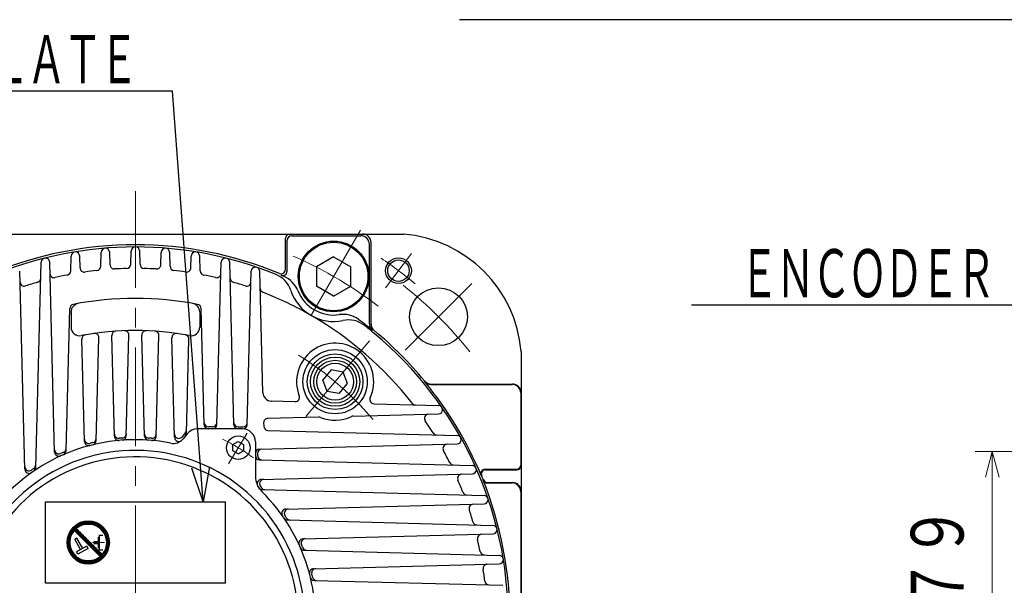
# Model space of a CAD drawing. Header units: millimetres. Extents: x 0 to 1733, y 0 to 1188.
# Tile 91 of 154: x 203 to 433, y 828 to 960. Entities that reach past the tile are written whole.
import ezdxf

# ---------------------------------------------------------------- set-up
doc = ezdxf.new("R2010")
doc.units = ezdxf.units.MM
doc.header["$LTSCALE"] = 0.727559
doc.linetypes.add('CENTER', pattern=[50.8, 31.75, -6.35, 6.35, -6.35])
doc.layers.add('NoLayerName_001', color=7, linetype='Continuous')
doc.layers.add('NoLayerName_002', color=7, linetype='Continuous')
doc.styles.get("Standard").update_dxf_attribs({"font": 'txt', "bigfont": 'extfont2'})
doc.dimstyles.get("Standard").update_dxf_attribs({"dimtxt": 2.5, "dimasz": 2.5, "dimexe": 1, "dimexo": 1, "dimtad": 1, "dimdec": 3, "dimzin": 0, "dimdsep": 46, "dimtxsty": 'Standard', "dimcen": 2.5, "dimadec": 3, "dimazin": 0, "dimtfac": 0.75, "dimtdec": 3, "dimtmove": 0, "dimatfit": 3, "dimfxl": 1, "dimarcsym": 0})

# ---------------------------------------------------------------- blocks, each defined once
blk = doc.blocks.new('_OPEN30')
at = {"color": 0, "linetype": 'ByBlock', "lineweight": -2}
for p, q in [((-1, 0.267949), (0, 0)), ((0, 0), (-1, -0.267949)), ((0, 0), (-1, 0))]:
    blk.add_line(p, q, dxfattribs=at)
blk = doc.blocks.new('*D128')
at = {"layer": 'Defpoints', "color": 0}
for p in [(473.55, 859.28), (429.94, 817.71), (429.94, 817.71)]:
    blk.add_point(p, dxfattribs=at)
at = {"layer": 'NoLayerName_001', "color": 0, "linetype": 'Continuous', "lineweight": 13}
for p, q in [((469.55, 859.28), (425.94, 859.28)), ((429.94, 853.28), (429.94, 817.71))]:
    blk.add_line(p, q, dxfattribs=at)
at = {"layer": 'NoLayerName_001', "color": 0, "lineweight": 13, "xscale": 6, "yscale": 6, "zscale": 6, "rotation": 90}
blk.add_blockref('_OPEN30', (429.94, 859.28), dxfattribs=at)
at = {"layer": 'NoLayerName_001', "color": 0, "lineweight": 13, "insert": (417.58, 829.48), "char_height": 14, "attachment_point": 5, "rotation": 90}
blk.add_mtext('\\W0.8000;%%c７９', dxfattribs=at)
blk = doc.blocks.new('_NONE')
blk = doc.blocks.new('*X123')
at = {"color": 7, "linetype": 'Continuous', "lineweight": 25}
for p, q in [((0.96, 6.07), (0, 6.07)), ((0.89, 6.14), (0.06, 6.14)), ((1.03, 6), (0.06, 6)), ((0.82, 6.21), (0.12, 6.21)), ((1.1, 5.93), (0.12, 5.93)), ((0.75, 6.28), (0.19, 6.28)), ((1.17, 5.86), (0.19, 5.86)), ((0.69, 6.34), (0.26, 6.34)), ((1.24, 5.79), (0.26, 5.79)), ((0.62, 6.41), (0.33, 6.41)), ((1.31, 5.72), (0.33, 5.72)), ((1.38, 5.66), (0.4, 5.66)), ((0.55, 6.48), (0.41, 6.48)), ((1.44, 5.59), (0.47, 5.59)), ((1.51, 5.52), (0.54, 5.52)), ((1.58, 5.45), (0.61, 5.45)), ((1.65, 5.38), (0.68, 5.38)), ((1.72, 5.31), (0.75, 5.31)), ((1.79, 5.24), (0.81, 5.24)), ((1.86, 5.17), (0.88, 5.17)), ((1.93, 5.1), (0.95, 5.1)), ((2, 5.03), (1.02, 5.03)), ((2.07, 4.97), (1.09, 4.97)), ((2.13, 4.9), (1.16, 4.9)), ((2.2, 4.83), (1.23, 4.83)), ((2.27, 4.76), (1.3, 4.76)), ((2.34, 4.69), (1.37, 4.69)), ((2.41, 4.62), (1.43, 4.62)), ((2.48, 4.55), (1.5, 4.55)), ((2.55, 4.48), (1.57, 4.48)), ((2.62, 4.41), (1.64, 4.41)), ((2.69, 4.34), (1.71, 4.34)), ((2.75, 4.28), (1.78, 4.28)), ((2.82, 4.21), (1.85, 4.21)), ((2.89, 4.14), (1.92, 4.14)), ((2.96, 4.07), (1.99, 4.07)), ((3.03, 4), (2.06, 4)), ((3.1, 3.93), (2.12, 3.93)), ((3.17, 3.86), (2.19, 3.86)), ((3.24, 3.79), (2.26, 3.79)), ((3.31, 3.72), (2.33, 3.72)), ((3.38, 3.66), (2.4, 3.66)), ((3.44, 3.59), (2.47, 3.59)), ((3.51, 3.52), (2.54, 3.52)), ((3.58, 3.45), (2.61, 3.45)), ((3.65, 3.38), (2.68, 3.38)), ((3.72, 3.31), (2.75, 3.31)), ((3.79, 3.24), (2.81, 3.24)), ((3.86, 3.17), (2.88, 3.17)), ((3.93, 3.1), (2.95, 3.1)), ((4, 3.03), (3.02, 3.03)), ((4.07, 2.97), (3.09, 2.97)), ((4.13, 2.9), (3.16, 2.9)), ((4.2, 2.83), (3.23, 2.83)), ((4.27, 2.76), (3.3, 2.76)), ((4.34, 2.69), (3.37, 2.69)), ((4.41, 2.62), (3.43, 2.62)), ((4.48, 2.55), (3.5, 2.55)), ((4.55, 2.48), (3.57, 2.48)), ((4.62, 2.41), (3.64, 2.41)), ((4.69, 2.34), (3.71, 2.34)), ((4.75, 2.28), (3.78, 2.28)), ((4.82, 2.21), (3.85, 2.21)), ((4.89, 2.14), (3.92, 2.14)), ((4.96, 2.07), (3.99, 2.07)), ((5.03, 2), (4.06, 2)), ((5.1, 1.93), (4.12, 1.93)), ((5.17, 1.86), (4.19, 1.86)), ((5.24, 1.79), (4.26, 1.79)), ((5.31, 1.72), (4.33, 1.72)), ((5.38, 1.66), (4.4, 1.66)), ((5.44, 1.59), (4.47, 1.59)), ((5.51, 1.52), (4.54, 1.52)), ((5.58, 1.45), (4.61, 1.45)), ((5.65, 1.38), (4.68, 1.38)), ((5.72, 1.31), (4.75, 1.31)), ((5.79, 1.24), (4.81, 1.24)), ((5.86, 1.17), (4.88, 1.17)), ((5.93, 1.1), (4.95, 1.1)), ((6, 1.03), (5.02, 1.03)), ((6.07, 0.97), (5.09, 0.97)), ((6.13, 0.9), (5.16, 0.9)), ((6.2, 0.83), (5.23, 0.83)), ((6.27, 0.76), (5.3, 0.76)), ((6.34, 0.69), (5.37, 0.69)), ((6.41, 0.62), (5.43, 0.62)), ((6.48, 0.55), (5.5, 0.55)), ((6.55, 0.48), (5.57, 0.48)), ((6.49, 0.41), (5.64, 0.41)), ((6.43, 0.34), (5.71, 0.34)), ((6.36, 0.28), (5.78, 0.28)), ((6.29, 0.21), (5.85, 0.21)), ((6.22, 0.14), (5.92, 0.14)), ((6.15, 0.07), (5.99, 0.07)), ((6.07, 0), (6.06, 0))]:
    blk.add_line(p, q, dxfattribs=at)
blk = doc.blocks.new('*X124')
at = {"color": 7, "linetype": 'Continuous', "lineweight": 25}
for p, q in [((0, 7.03), (1.08, 7.03)), ((0.04, 6.97), (0.98, 6.97)), ((0.07, 7.1), (1.18, 7.1)), ((0.11, 6.9), (0.89, 6.9)), ((0.14, 7.17), (1.29, 7.17)), ((0.22, 7.24), (1.41, 7.24)), ((0.3, 7.31), (1.54, 7.31)), ((0.39, 7.38), (1.68, 7.38)), ((0.47, 7.45), (1.83, 7.45)), ((0.57, 7.52), (2, 7.52)), ((0.66, 7.59), (2.2, 7.59)), ((0.76, 7.66), (2.44, 7.66)), ((0.87, 7.72), (2.75, 7.72)), ((0.99, 7.79), (6.05, 7.79)), ((1.11, 7.86), (5.93, 7.86)), ((1.24, 7.93), (5.8, 7.93)), ((1.38, 8), (5.66, 8)), ((1.53, 8.07), (5.51, 8.07)), ((1.69, 8.14), (5.34, 8.14)), ((1.88, 8.21), (5.16, 8.21)), ((2.1, 8.28), (4.94, 8.28)), ((2.35, 8.34), (4.69, 8.34)), ((2.69, 8.41), (4.35, 8.41)), ((4.29, 7.72), (6.17, 7.72)), ((4.6, 7.66), (6.27, 7.66)), ((4.84, 7.59), (6.38, 7.59)), ((5.04, 7.52), (6.47, 7.52)), ((5.21, 7.45), (6.56, 7.45)), ((5.36, 7.38), (6.65, 7.38)), ((5.5, 7.31), (6.74, 7.31)), ((5.63, 7.24), (6.82, 7.24)), ((5.75, 7.17), (6.89, 7.17)), ((5.86, 7.1), (6.97, 7.1)), ((5.96, 7.03), (7.04, 7.03)), ((6.06, 6.97), (7.11, 6.97)), ((6.15, 6.9), (7.17, 6.9)), ((0.17, 6.83), (0.8, 6.83)), ((0.24, 6.76), (0.72, 6.76)), ((0.31, 6.69), (0.64, 6.69)), ((0.38, 6.62), (0.56, 6.62)), ((0.45, 6.55), (0.49, 6.55)), ((6.24, 6.83), (7.24, 6.83)), ((6.32, 6.76), (7.3, 6.76)), ((6.4, 6.69), (7.36, 6.69)), ((6.47, 6.62), (7.41, 6.62)), ((6.55, 6.55), (7.47, 6.55)), ((6.61, 6.48), (7.52, 6.48)), ((6.68, 6.41), (7.57, 6.41)), ((6.74, 6.34), (7.62, 6.34)), ((6.8, 6.28), (7.67, 6.28)), ((6.86, 6.21), (7.71, 6.21)), ((6.91, 6.14), (7.76, 6.14)), ((6.97, 6.07), (7.8, 6.07)), ((7.02, 6), (7.84, 6)), ((7.07, 5.93), (7.88, 5.93)), ((7.11, 5.86), (7.92, 5.86)), ((7.16, 5.79), (7.95, 5.79)), ((7.2, 5.72), (7.99, 5.72)), ((7.24, 5.66), (8.02, 5.66)), ((7.28, 5.59), (8.06, 5.59)), ((7.32, 5.52), (8.09, 5.52)), ((7.36, 5.45), (8.12, 5.45)), ((7.39, 5.38), (8.15, 5.38)), ((7.42, 5.31), (8.17, 5.31)), ((7.45, 5.24), (8.2, 5.24)), ((7.48, 5.17), (8.23, 5.17)), ((7.51, 5.1), (8.25, 5.1)), ((7.54, 5.03), (8.27, 5.03)), ((7.57, 4.97), (8.29, 4.97)), ((7.59, 4.9), (8.32, 4.9)), ((7.61, 4.83), (8.34, 4.83)), ((7.64, 4.76), (8.35, 4.76)), ((7.66, 4.69), (8.37, 4.69)), ((7.68, 4.62), (8.39, 4.62)), ((7.68, 2.34), (8.39, 2.34)), ((7.69, 4.55), (8.4, 4.55)), ((7.69, 2.41), (8.4, 2.41)), ((7.71, 4.48), (8.42, 4.48)), ((7.71, 2.48), (8.42, 2.48)), ((7.73, 4.41), (8.43, 4.41)), ((7.73, 2.55), (8.43, 2.55)), ((7.74, 4.34), (8.44, 4.34)), ((7.74, 2.62), (8.44, 2.62)), ((7.76, 4.28), (8.46, 4.28)), ((7.76, 2.69), (8.46, 2.69)), ((7.77, 4.21), (8.47, 4.21)), ((7.77, 2.76), (8.47, 2.76)), ((7.78, 4.14), (8.48, 4.14)), ((7.78, 2.83), (8.48, 2.83)), ((7.79, 4.07), (8.48, 4.07)), ((7.79, 2.9), (8.48, 2.9)), ((7.8, 4), (8.49, 4)), ((7.8, 2.97), (8.49, 2.97)), ((7.81, 3.93), (8.5, 3.93)), ((7.81, 3.86), (8.5, 3.86)), ((7.81, 3.1), (8.5, 3.1)), ((7.81, 3.03), (8.5, 3.03)), ((7.82, 3.79), (8.51, 3.79)), ((7.82, 3.72), (8.51, 3.72)), ((7.82, 3.24), (8.51, 3.24)), ((7.82, 3.17), (8.51, 3.17)), ((7.83, 3.66), (8.52, 3.66)), ((7.83, 3.59), (8.52, 3.59)), ((7.83, 3.52), (8.52, 3.52)), ((7.83, 3.45), (8.52, 3.45)), ((7.83, 3.38), (8.52, 3.38)), ((7.83, 3.31), (8.52, 3.31)), ((6.59, 0.41), (7.47, 0.41)), ((6.61, 0.48), (7.52, 0.48)), ((6.66, 0.34), (7.41, 0.34)), ((6.68, 0.55), (7.57, 0.55)), ((6.73, 0.28), (7.36, 0.28)), ((6.74, 0.62), (7.62, 0.62)), ((6.8, 0.69), (7.67, 0.69)), ((6.8, 0.21), (7.3, 0.21)), ((6.86, 0.76), (7.71, 0.76)), ((6.86, 0.14), (7.24, 0.14)), ((6.91, 0.83), (7.76, 0.83)), ((6.93, 0.07), (7.17, 0.07)), ((6.97, 0.9), (7.8, 0.9)), ((7.02, 0.97), (7.84, 0.97)), ((7.07, 1.03), (7.88, 1.03)), ((7.11, 1.1), (7.92, 1.1)), ((7.16, 1.17), (7.95, 1.17)), ((7.2, 1.24), (7.99, 1.24)), ((7.24, 1.31), (8.02, 1.31)), ((7.28, 1.38), (8.06, 1.38)), ((7.32, 1.45), (8.09, 1.45)), ((7.36, 1.52), (8.12, 1.52)), ((7.39, 1.59), (8.15, 1.59)), ((7.42, 1.66), (8.17, 1.66)), ((7.45, 1.72), (8.2, 1.72)), ((7.48, 1.79), (8.23, 1.79)), ((7.51, 1.86), (8.25, 1.86)), ((7.54, 1.93), (8.27, 1.93)), ((7.57, 2), (8.29, 2)), ((7.59, 2.07), (8.32, 2.07)), ((7.61, 2.14), (8.34, 2.14)), ((7.64, 2.21), (8.35, 2.21)), ((7.66, 2.28), (8.37, 2.28)), ((7, 0), (7.11, 0))]:
    blk.add_line(p, q, dxfattribs=at)
blk = doc.blocks.new('*X125')
at = {"color": 7, "linetype": 'Continuous', "lineweight": 25}
for p, q in [((1.16, 6.9), (0.4, 6.9)), ((1.2, 6.97), (0.43, 6.97)), ((1.24, 7.03), (0.46, 7.03)), ((1.28, 7.1), (0.5, 7.1)), ((1.32, 7.17), (0.53, 7.17)), ((1.36, 7.24), (0.57, 7.24)), ((1.41, 7.31), (0.6, 7.31)), ((1.45, 7.38), (0.64, 7.38)), ((1.5, 7.45), (0.68, 7.45)), ((1.55, 7.52), (0.72, 7.52)), ((1.6, 7.59), (0.76, 7.59)), ((1.66, 7.66), (0.81, 7.66)), ((1.72, 7.72), (0.85, 7.72)), ((1.78, 7.79), (0.9, 7.79)), ((1.84, 7.86), (0.95, 7.86)), ((1.9, 7.93), (1, 7.93)), ((1.93, 8), (1.05, 8)), ((1.86, 8.07), (1.11, 8.07)), ((1.79, 8.14), (1.16, 8.14)), ((1.72, 8.21), (1.22, 8.21)), ((1.66, 8.28), (1.28, 8.28)), ((1.59, 8.34), (1.35, 8.34)), ((1.52, 8.41), (1.41, 8.41)), ((0.69, 5.1), (0, 5.1)), ((0.69, 5.03), (0, 5.03)), ((0.69, 4.97), (0, 4.97)), ((0.69, 4.9), (0, 4.9)), ((0.69, 4.83), (0, 4.83)), ((0.69, 4.76), (0, 4.76)), ((0.71, 5.31), (0.01, 5.31)), ((0.7, 5.24), (0.01, 5.24)), ((0.7, 5.17), (0.01, 5.17)), ((0.7, 4.69), (0.01, 4.69)), ((0.7, 4.62), (0.01, 4.62)), ((0.71, 5.38), (0.02, 5.38)), ((0.73, 5.52), (0.03, 5.52)), ((0.72, 5.45), (0.03, 5.45)), ((0.74, 5.59), (0.04, 5.59)), ((0.75, 5.66), (0.05, 5.66)), ((0.76, 5.72), (0.06, 5.72)), ((0.78, 5.79), (0.07, 5.79)), ((0.79, 5.86), (0.09, 5.86)), ((0.81, 5.93), (0.1, 5.93)), ((0.82, 6), (0.12, 6)), ((0.84, 6.07), (0.13, 6.07)), ((0.86, 6.14), (0.15, 6.14)), ((0.88, 6.21), (0.17, 6.21)), ((0.9, 6.28), (0.18, 6.28)), ((0.93, 6.34), (0.2, 6.34)), ((0.95, 6.41), (0.22, 6.41)), ((0.98, 6.48), (0.25, 6.48)), ((1.01, 6.55), (0.27, 6.55)), ((1.03, 6.62), (0.29, 6.62)), ((1.06, 6.69), (0.32, 6.69)), ((1.1, 6.76), (0.35, 6.76)), ((1.13, 6.83), (0.37, 6.83)), ((0.71, 4.55), (0.01, 4.55)), ((0.71, 4.48), (0.02, 4.48)), ((0.72, 4.41), (0.03, 4.41)), ((0.73, 4.34), (0.03, 4.34)), ((0.74, 4.28), (0.04, 4.28)), ((0.75, 4.21), (0.05, 4.21)), ((0.76, 4.14), (0.06, 4.14)), ((0.78, 4.07), (0.07, 4.07)), ((0.79, 4), (0.09, 4)), ((0.81, 3.93), (0.1, 3.93)), ((0.82, 3.86), (0.12, 3.86)), ((0.84, 3.79), (0.13, 3.79)), ((0.86, 3.72), (0.15, 3.72)), ((0.88, 3.66), (0.17, 3.66)), ((0.9, 3.59), (0.18, 3.59)), ((0.93, 3.52), (0.2, 3.52)), ((0.95, 3.45), (0.22, 3.45)), ((0.98, 3.38), (0.25, 3.38)), ((1.01, 3.31), (0.27, 3.31)), ((1.03, 3.24), (0.29, 3.24)), ((1.06, 3.17), (0.32, 3.17)), ((1.1, 3.1), (0.35, 3.1)), ((1.13, 3.03), (0.37, 3.03)), ((1.16, 2.97), (0.4, 2.97)), ((1.2, 2.9), (0.43, 2.9)), ((1.24, 2.83), (0.46, 2.83)), ((1.28, 2.76), (0.5, 2.76)), ((1.32, 2.69), (0.53, 2.69)), ((1.36, 2.62), (0.57, 2.62)), ((1.41, 2.55), (0.6, 2.55)), ((1.45, 2.48), (0.64, 2.48)), ((1.5, 2.41), (0.68, 2.41)), ((1.55, 2.34), (0.72, 2.34)), ((1.6, 2.28), (0.76, 2.28)), ((1.66, 2.21), (0.81, 2.21)), ((1.72, 2.14), (0.85, 2.14)), ((1.78, 2.07), (0.9, 2.07)), ((1.84, 2), (0.95, 2)), ((1.9, 1.93), (1, 1.93)), ((1.97, 1.86), (1.05, 1.86)), ((2.04, 1.79), (1.11, 1.79)), ((2.12, 1.72), (1.16, 1.72)), ((2.2, 1.66), (1.22, 1.66)), ((2.28, 1.59), (1.28, 1.59)), ((2.37, 1.52), (1.35, 1.52)), ((2.46, 1.45), (1.41, 1.45)), ((2.56, 1.38), (1.48, 1.38)), ((2.66, 1.31), (1.55, 1.31)), ((2.77, 1.24), (1.63, 1.24)), ((2.89, 1.17), (1.7, 1.17)), ((3.02, 1.1), (1.78, 1.1)), ((3.16, 1.03), (1.87, 1.03)), ((3.31, 0.97), (1.95, 0.97)), ((3.48, 0.9), (2.05, 0.9)), ((3.68, 0.83), (2.14, 0.83)), ((3.92, 0.76), (2.24, 0.76)), ((4.23, 0.69), (2.35, 0.69)), ((7.53, 0.62), (2.47, 0.62)), ((7.41, 0.55), (2.59, 0.55)), ((7.28, 0.48), (2.72, 0.48)), ((7.14, 0.41), (2.86, 0.41)), ((6.99, 0.34), (3.01, 0.34)), ((6.82, 0.28), (3.18, 0.28)), ((6.64, 0.21), (3.36, 0.21)), ((6.42, 0.14), (3.58, 0.14)), ((6.17, 0.07), (3.83, 0.07)), ((7.65, 0.69), (5.77, 0.69)), ((7.76, 0.76), (6.08, 0.76)), ((7.86, 0.83), (6.32, 0.83)), ((7.95, 0.9), (6.52, 0.9)), ((8.05, 0.97), (6.69, 0.97)), ((8.13, 1.03), (6.84, 1.03)), ((8.22, 1.1), (6.98, 1.1)), ((8.3, 1.17), (7.11, 1.17)), ((8.37, 1.24), (7.23, 1.24)), ((8.45, 1.31), (7.34, 1.31)), ((8.52, 1.38), (7.44, 1.38)), ((8.48, 1.45), (7.54, 1.45)), ((8.41, 1.52), (7.63, 1.52)), ((8.34, 1.59), (7.72, 1.59)), ((8.28, 1.66), (7.8, 1.66)), ((8.21, 1.72), (7.88, 1.72)), ((8.14, 1.79), (7.95, 1.79)), ((8.07, 1.86), (8.03, 1.86)), ((5.83, 0), (4.17, 0))]:
    blk.add_line(p, q, dxfattribs=at)
blk = doc.blocks.new('JZB_0011')
at = {"layer": 'NoLayerName_001', "color": 7, "linetype": 'Continuous', "lineweight": 25}
for p, q in [((7.79, 1.72), (1.72, 7.79)), ((8.28, 2.21), (2.21, 8.28)), ((2.36, 6.03), (1.88, 5.77)), ((3.22, 3.36), (1.88, 5.77)), ((3.7, 3.62), (2.36, 6.03)), ((6.35, 4.79), (6.35, 5.21)), ((6.35, 5.21), (7.39, 5.21)), ((6.35, 4.79), (7.39, 4.79)), ((7.39, 6.24), (7.59, 6.24)), ((7.39, 3.76), (7.39, 6.24)), ((7.59, 3.28), (7.59, 6.72)), ((7.59, 6.72), (8.38, 6.72)), ((4.67, 4.16), (2.26, 2.82)), ((2.56, 2.28), (2.26, 2.82)), ((4.97, 3.62), (2.56, 2.28)), ((4.97, 3.62), (4.67, 4.16)), ((7.39, 3.76), (7.59, 3.76)), ((7.59, 3.28), (8.38, 3.28))]:
    blk.add_line(p, q, dxfattribs=at)
at = {"layer": 'NoLayerName_001', "color": 2, "linetype": 'CENTER', "lineweight": 13}
blk.add_line((6.01, 5), (8.78, 5), dxfattribs=at)
at = {"layer": 'NoLayerName_001', "color": 7, "linetype": 'Continuous', "lineweight": 25}
for radius, start, end in [(5, 315, 135), (4.31, 319.5886, 130.4114), (5, 135, 315), (4.31, 139.5886, 319.5886)]:
    blk.add_arc((5, 5), radius, start, end, dxfattribs=at)
for name, p in [('*X124', (1.48, 1.52)), ('*X125', (0, 0.07)), ('*X123', (1.73, 1.72))]:
    blk.add_blockref(name, p)

msp = doc.modelspace()

# ---------------------------------------------------------------- linework, layer by layer
at = {"layer": 'NoLayerName_001', "color": 4, "linetype": 'CENTER', "lineweight": 13}
for p, q in [((230, 823.49993931), (230, 919.9999975)), ((282.49999984, 910.93266487), (270.00000016, 889.28203032)), ((288.37605725, 897.46764222), (294.39420748, 905.45399733)), ((292.93176841, 882.9326707), (308.48850722, 898.48863027)), ((284.63694661, 885.11377579), (268.56725677, 865.96266519)), ((251.75410876, 856.37778973), (256.03960892, 863.51005972))]:
    msp.add_line(p, q, dxfattribs=at)
at = {"layer": 'NoLayerName_001', "color": 7, "linetype": 'Continuous', "lineweight": 25}
for p, q in [((167.4, 909.99999775), (292.601, 909.99999775)), ((265, 901.70832046), (265, 908.99999775)), ((265.40146649, 901.32299021), (265.40146649, 908.59899775)), ((266.40146649, 909.59899775), (282.59853351, 909.59899775)), ((284.59853351, 889.07311846), (284.59853351, 907.59899775)), ((285, 889.00180932), (285, 907.99999775)), ((221.91482761, 902.47512909), (222.00034268, 905.74081755)), ((224.07594237, 902.82760938), (223.99965732, 905.74081755)), ((228.91973144, 902.94775592), (229.00034268, 906.0261747)), ((231.08026856, 902.94775592), (230.99965732, 906.0261747)), ((235.92405763, 902.82760938), (236.00034268, 905.74081755)), ((238.08517239, 902.47512909), (237.99965732, 905.74081755)), ((206.74492286, 855.48026889), (208.00034268, 903.42281732)), ((211.16033259, 859.09841716), (209.99965732, 903.42281732)), ((214.90922209, 901.39923387), (215.00034268, 904.87898844)), ((217.07210761, 902.11222356), (216.99965732, 904.87898844)), ((242.92789239, 902.11222356), (243.00034268, 904.87898844)), ((245.09077791, 901.39923387), (244.99965732, 904.87898844)), ((249.93129273, 900.78590641), (250.00034268, 903.42281732)), ((252.99338677, 865.4738208), (251.99965732, 903.42281732)), ((276.25, 904.6823476), (272.25, 902.3948476)), ((276.25, 904.6823476), (280.25, 902.3948476)), ((204.21027908, 855.10860053), (202.99965732, 901.3403801)), ((249.00661323, 865.4738208), (249.93129273, 900.78590641)), ((256.06114377, 865.4738208), (257.00034268, 901.3403801)), ((259.74260956, 872.96817892), (258.99965732, 901.3403801)), ((272.25, 902.3948476), (272.25, 897.8198476)), ((280.25, 897.8198476), (280.25, 902.3948476)), ((276.25, 895.5323476), (272.25, 897.8198476)), ((276.25, 895.5323476), (280.25, 897.8198476)), ((213.80912187, 859.38810109), (214.67951923, 892.62723542)), ((215.00000001, 891.83313775), (215.00000001, 888.27334542)), ((245.00000001, 891.83313775), (245.00000001, 888.27334542)), ((246.03151795, 865.4738208), (245.32048077, 892.62723543)), ((218.13353213, 861.57805651), (217.50781515, 885.47322395)), ((220.84862425, 861.75846544), (221.47787557, 885.7886039)), ((225.1241348, 862.79875527), (224.50815905, 886.32192016)), ((227.86999075, 862.8597764), (228.48710289, 886.42633823)), ((232.13000925, 862.8597764), (231.51289711, 886.42633823)), ((234.8758652, 862.79875527), (235.49184095, 886.32192016)), ((239.13007561, 862.57188491), (238.52212443, 885.7886039)), ((241.91650738, 863.48898837), (242.49218485, 885.47322396)), ((320, 882.59999775), (320, 757.39899775)), ((275.65543004, 878.29933009), (273.71855114, 875.99104771)), ((278.49832515, 877.79805098), (275.65543004, 878.29933009)), ((279.48565226, 875.08539205), (278.49832515, 877.79805098)), ((274.70587825, 873.27838877), (273.71855114, 875.99104771)), ((277.54877336, 872.77710966), (274.70587825, 873.27838877)), ((277.54877336, 872.77710966), (279.48565226, 875.08539205)), ((298.96104943, 874.91272243), (317.913, 874.91272243)), ((299.00181157, 874.99999775), (318, 874.99999775)), ((267.27115482, 870.87505923), (261.68957031, 871.02121817)), ((319.913, 872.91272243), (319.913, 856.08727307)), ((285.67620987, 870.39310591), (300.70149088, 869.99965507)), ((272.8195135, 867.27022515), (260.90033154, 866.95811039)), ((280.81221941, 867.47952152), (300.70149088, 868.00034043)), ((254.99999302, 864.49999775), (244.43169255, 864.49999775)), ((248.02004886, 864.99999775), (247.01808232, 864.99999775)), ((253.97995114, 864.99999775), (255.10971173, 864.99999775)), ((259.92685116, 865.93227611), (259.94787829, 865.12928239)), ((260.92135867, 864.15580202), (305.07282911, 862.99965507)), ((241.71576955, 863.70767199), (240.8883912, 862.6850754)), ((242.09946957, 863.38698899), (241.16889425, 862.23684633)), ((252.75166749, 860.8400412), (254.00166749, 861.56172904)), ((254.00166749, 861.56172904), (255.25166749, 860.8400412)), ((252.75166749, 859.39666553), (252.75166749, 860.8400412)), ((254.00166749, 858.67497769), (252.75166749, 859.39666553)), ((254.00166749, 858.67497769), (255.25166749, 859.39666553)), ((255.25166749, 860.8400412), (255.25166749, 859.39666553)), ((257.99999302, 861.49999775), (257.99999302, 853.46640569)), ((258.97381608, 859.79319529), (305.07282911, 861.00034043)), ((258.49999302, 858.80663092), (258.49999302, 858.28525256)), ((258.97381608, 857.2986882), (308.58188966, 855.99965507)), ((311.57766992, 855.08727307), (318.913, 855.08727307)), ((311.70832271, 854.99999775), (319, 854.99999775)), ((259.37896284, 852.71191644), (308.58188966, 854.00034043)), ((259.57659669, 850.35513751), (311.34038235, 848.99965507)), ((312.05858348, 851.91272243), (317.913, 851.91272243)), ((312.11729416, 851.99999775), (318, 851.99999775)), ((319.913, 849.91272243), (319.913, 790.08727307)), ((209.00000053, 847.49999931), (250.99999948, 847.49999931)), ((209.00000053, 828.49999979), (209.00000053, 847.49999931)), ((250.99999948, 828.49999979), (250.99999948, 847.49999931)), ((265.10860278, 845.78971867), (311.34038235, 847.00034043)), ((265.48027114, 843.25507489), (313.42281957, 841.99965507)), ((269.09841941, 838.83966516), (313.42281957, 840.00034043)), ((269.38810334, 836.19087588), (314.87899069, 834.99965507)), ((271.57805876, 831.86646562), (314.87899069, 833.00034043)), ((250.99999948, 828.49999979), (209.00000053, 828.49999979)), ((271.75846769, 829.1513735), (315.7408198, 827.99965507))]:
    msp.add_line(p, q, dxfattribs=at)
for centre, radius in [((276.25, 900.1073476), 8.25), ((276.25, 900.1073476), 8), ((291.38513236, 901.46081977), 3), ((291.38513236, 901.46081977), 2.5), ((300.711, 890.70999775), 6.75), ((276.6021017, 875.53821988), 7.5), ((276.6021017, 875.53821988), 6.5), ((276.6021017, 875.53821988), 5.75), ((276.6021017, 875.53821988), 5), ((276.6021017, 875.53821988), 4.305), ((254.00166749, 860.11835337), 2.75)]:
    msp.add_circle(centre, radius, dxfattribs=at)
for centre, radius, start, end in [((266, 908.99999775), 1, 90, 180), ((283, 907.99999775), 2, 0, 90), ((290.105, 880.10399775), 30.0001, 4.775, 85.2253), ((230, 819.99999775), 87.5, 90, 112.5928921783), ((230, 819.99999775), 87.5, 67.4071078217, 90), ((266.40146649, 908.59899775), 1, 90, 180), ((282.59853351, 907.59899775), 2, 0, 90), ((230, 819.99999775), 87, 90, 112.5928921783), ((216, 904.85281149), 1, 1.5, 178.5), ((223, 905.71464061), 1, 1.5, 178.5), ((230, 905.99999775), 1, 1.5, 178.5), ((230, 819.99999775), 87, 67.8381293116, 90), ((237, 905.71464061), 1, 1.5, 178.5), ((244, 904.85281149), 1, 1.5, 178.5), ((209, 903.39664037), 1, 1.5, 178.5), ((227.92007412, 902.97393286), 1, 271.4359451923, 358.5), ((232.07992588, 902.97393286), 1, 181.5, 268.5640548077), ((251, 903.39664037), 1, 1.5, 178.5), ((211.06836459, 900.81208336), 1, 181.5, 283.1847653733), ((213.90956477, 901.42541082), 1, 281.1781745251, 358.5), ((218.07176494, 902.13840051), 1, 181.5, 278.2627980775), ((230, 819.99999775), 82, 96.2839446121, 98.2627980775), ((220.91517029, 902.50130604), 1, 276.2839446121, 358.5), ((225.07559969, 902.85378633), 1, 181.5, 273.4013632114), ((230, 819.99999775), 82, 91.4359451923, 93.4013632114), ((230, 819.99999775), 82, 86.5986367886, 88.5640548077), ((234.92440031, 902.85378633), 1, 266.5986367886, 358.5), ((239.08482971, 902.50130604), 1, 181.5, 263.7160553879), ((230, 819.99999775), 82, 81.7372019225, 83.7160553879), ((241.92823506, 902.13840051), 1, 261.7372019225, 358.5), ((246.09043523, 901.42541082), 1, 181.5, 258.8218254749), ((248.93163541, 900.81208336), 1, 256.8152346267, 358.5), ((258, 901.31420315), 1, 1.5, 178.5), ((264, 901.70832046), 1, 247.4071078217, 0), ((264.40146649, 901.32299021), 1, 247.0705378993, 0), ((204.06536712, 898.84411495), 1, 181.5, 288.2078733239), ((230, 819.99999775), 82, 106.1573466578, 108.2078733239), ((206.90307984, 899.72159005), 1, 286.1573466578, 358.5), ((230, 819.99999775), 82, 101.1781745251, 103.1847653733), ((230, 819.99999775), 82, 76.8152346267, 78.8218254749), ((253.09692016, 899.72159005), 1, 181.5, 253.8426533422), ((230, 819.99999775), 82, 71.7921266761, 73.8426533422), ((255.93463288, 898.84411495), 1, 251.7921266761, 358.5), ((260.55518879, 895.01586566), 6, 17.9733796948, 67.8381293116), ((230, 819.99999775), 87.3, 66.5961317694, 67.0705378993), ((262.29316084, 894.61126877), 6, 21.4941189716, 66.5961317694), ((260.10454376, 897.34801935), 1, 181.5, 248.7335661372), ((230, 819.99999775), 82, 60.0000093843, 68.7335661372), ((276.24998857, 900.10735462), 10.5, 197.9733796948, 282.0266369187), ((276.24998857, 900.10735462), 9, 201.4941189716, 278.5058976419), ((217.00000001, 891.83313775), 2, 100.2580727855, 180), ((230.00000001, 819.99999777), 75, 78.841449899, 101.1585501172), ((243.00000001, 891.83313775), 2, 360, 79.7419272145), ((215.67917656, 892.60105847), 1, 101.1585501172, 178.5), ((244.32082344, 892.60105848), 1, 1.5, 78.841449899), ((230, 819.99999775), 82, 38.034702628, 60.0000093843), ((278.46865676, 885.27234497), 6, 53.4038848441, 98.5058976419), ((279.68803435, 883.96951582), 6, 52.161887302, 102.0266369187), ((230, 819.99999775), 87.3, 50.6688000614, 53.4038848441), ((217.00000001, 888.27334542), 2, 180, 280.7806963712), ((230.00000001, 819.99999777), 67.5, 79.2193036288, 100.7806963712), ((220.47821825, 885.81478085), 1, 358.5, 98.2321725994), ((225.50781637, 886.34809711), 1, 93.8733731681, 181.5), ((227.48744557, 886.45251518), 1, 358.5, 92.1653088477), ((232.51255443, 886.45251518), 1, 87.8346911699, 181.5), ((234.49218363, 886.34809711), 1, 358.5, 86.1266268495), ((239.52178175, 885.81478085), 1, 81.7678274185, 181.5), ((243.00000001, 888.27334542), 2, 259.2193036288, 360), ((230, 819.99999775), 87, 50.1746588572, 52.161887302), ((286.59853351, 889.07311846), 2, 180, 230.6688000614), ((287, 889.00180932), 2, 180, 230.441070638), ((230, 819.99999775), 87, 0, 50.1746588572), ((230, 819.99999775), 87.5, 39.558929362, 50.441070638), ((218.50747248, 885.4994009), 1, 99.951818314, 181.5), ((241.49252752, 885.49940091), 1, 358.5, 80.0481817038), ((276.6021017, 875.53821988), 9, 335.5092919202, 201.4907080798), ((298.96104943, 876.91272243), 2, 219.5324474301, 270), ((230, 819.99999775), 87.413, 22.6776385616, 39.5324474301), ((299.00181157, 876.99999775), 2, 219.558929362, 270), ((317.913, 872.91272243), 2, 0, 90), ((318, 872.99999775), 2, 0, 90), ((261.74192421, 873.02053282), 2, 181.5, 268.5), ((267.29733177, 871.87471656), 1, 268.5, 21.4907080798), ((285.70238682, 871.39276323), 1, 155.5092919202, 268.5), ((295.37393062, 871.13950494), 1, 218.034702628, 268.5), ((300.67531394, 868.99999775), 1, 271.5, 88.5), ((260.92650848, 865.95845306), 1, 91.5, 181.5), ((272.84569045, 866.27056783), 1, 67.9360561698, 91.5), ((276.6021017, 875.53821988), 9, 247.9360561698, 295.0639438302), ((280.83839636, 866.4798642), 1, 91.5, 115.0639438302), ((298.45097609, 866.94106583), 1, 91.5, 214.4408429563), ((230, 819.99999775), 82, 32.115417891, 34.4408429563), ((240.93836189, 864.33666907), 1, 321.0238323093, 358.5), ((244.43169255, 861.49999775), 3, 90, 141.0238323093), ((247.01808232, 865.99999775), 1, 181.5, 270), ((247.03117528, 865.49999775), 1, 181.5, 270), ((248.0069559, 865.49999775), 1, 270, 358.5), ((248.02004886, 865.99999775), 1, 270, 358.5), ((253.97995114, 865.99999775), 1, 181.5, 270), ((253.9930441, 865.49999775), 1, 181.5, 270), ((254.99999302, 861.49999775), 3, 0, 90), ((255.07456322, 865.99937985), 1, 267.9857241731, 358.5), ((255.06148644, 865.49999775), 1, 270, 358.5), ((260.94753561, 865.15545934), 1, 181.5, 268.5), ((230, 819.99999775), 42, 78.6752060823, 135.4020552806), ((219.11975338, 862.11733662), 1, 181.5, 284.4846494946), ((219.13318946, 861.60423346), 1, 181.5, 284.6383205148), ((219.84896693, 861.78464239), 1, 283.6547356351, 358.5), ((219.86252126, 862.30226158), 1, 283.4764389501, 358.5), ((226.11067704, 863.32577722), 1, 181.5, 275.1296498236), ((226.12379212, 862.82493222), 1, 181.5, 275.171912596), ((230, 819.99999775), 42.5, 94.1084191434, 95.1296498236), ((226.87033343, 862.88595334), 1, 274.1738460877, 358.5), ((226.8834856, 863.38821433), 1, 274.1084191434, 358.5), ((233.1165144, 863.38821433), 1, 181.5, 265.8915808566), ((233.12966657, 862.88595334), 1, 181.5, 265.8261539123), ((230, 819.99999775), 42.5, 84.8703501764, 85.8915808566), ((233.87620788, 862.82493222), 1, 264.828087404, 358.5), ((233.88932296, 863.32577722), 1, 264.8703501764, 358.5), ((238.83667127, 864.12383757), 3, 258.6752060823, 321.0238323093), ((240.11098354, 863.31407248), 1, 181.5, 321.0238323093), ((240.12973293, 862.59806186), 1, 181.5, 310.2805492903), ((240.91685005, 863.51516531), 1, 321.0238323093, 358.5), ((300.29924829, 864.12499848), 1, 212.115417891, 268.5), ((305.04665216, 861.99999775), 1, 271.5, 88.5), ((230, 820), 39.49999901, 318.3301342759, 270), ((212.14578456, 859.66707467), 1, 181.5, 294.2325868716), ((212.80946454, 859.41427804), 1, 293.5644193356, 358.5), ((212.82389554, 859.96537571), 1, 293.2568048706, 358.5), ((230, 819.99999775), 42.5, 103.4764389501, 104.4846494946), ((258.99999302, 858.79353796), 1, 91.5, 180), ((259.49999302, 858.80663092), 1, 91.5, 180), ((302.7588065, 859.93940282), 1, 91.5, 208.7636517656), ((230, 819.99999775), 82, 26.5611682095, 28.7636517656), ((230, 819.99999775), 38, 319.6850908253, 270.7214736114), ((230, 820), 37.99999905, 319.6850908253, 270.7162158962), ((212.15998992, 859.12459411), 1, 181.5, 294.5120088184), ((230, 819.99999775), 42.5, 113.2568048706, 114.2325868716), ((258.99999302, 858.29834552), 1, 180, 268.5), ((259.49999302, 858.28525256), 1, 180, 268.5), ((205.19424319, 855.73407713), 1, 181.5, 304.767471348), ((205.2099364, 855.13477748), 1, 181.5, 305.2056650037), ((230, 819.99999775), 42.5, 123.8630734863, 124.767471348), ((205.74526554, 855.50644584), 1, 304.337290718, 358.5), ((205.76136243, 856.12116119), 1, 303.8630734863, 358.5), ((304.23997224, 857.11369498), 1, 206.5611682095, 268.5), ((308.55571271, 854.99999775), 1, 271.5, 88.5), ((311.57766992, 854.08727307), 1, 90, 202.6776385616), ((311.70832271, 853.99999775), 1, 90, 202.5928921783), ((318.913, 856.08727307), 1, 270, 0), ((319, 855.99999775), 1, 270, 0), ((262.99999302, 853.46640569), 5, 180, 225.4020552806), ((259.40513979, 851.71225912), 1, 91.5, 206.0105504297), ((259.96288983, 851.72686432), 1, 91.5, 209.8024998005), ((306.18489823, 852.9372302), 1, 91.5, 203.380412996), ((230, 819.99999775), 82, 21.2664338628, 23.380412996), ((230, 819.99999775), 87.5, 21.8934280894, 22.5928921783), ((230, 819.99999775), 87.413, 338.144864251, 21.855135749), ((312.05858348, 852.91272243), 1, 201.855135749, 270), ((312.11729416, 852.99999775), 1, 201.8934280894, 270), ((259.60277363, 851.35479483), 1, 211.8638589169, 268.5), ((262.99999302, 853.46640569), 4.5, 209.8024998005, 217.4409329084), ((260.22106127, 851.3386044), 1, 217.4409329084, 268.5), ((317.913, 849.91272243), 2, 0, 90), ((318, 849.99999775), 2, 0, 90), ((230, 819.99999775), 42, 348.6752060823, 45.4020552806), ((307.3480216, 850.10454151), 1, 201.2664338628, 268.5), ((311.3142054, 847.99999775), 1, 271.5, 88.5), ((265.13477973, 844.79006135), 1, 91.5, 215.2056650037), ((265.73407938, 844.80575456), 1, 91.5, 214.767471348), ((308.8441172, 845.93463063), 1, 91.5, 198.2078733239), ((230, 819.99999775), 82, 16.1573466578, 18.2078733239), ((265.50644809, 844.25473221), 1, 214.337290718, 268.5), ((230, 819.99999775), 42.5, 33.8630734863, 34.767471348), ((266.12116344, 844.23863532), 1, 213.8630734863, 268.5), ((309.7215923, 843.09691791), 1, 196.1573466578, 268.5), ((313.39664262, 840.99999775), 1, 271.5, 88.5), ((269.12459636, 837.84000783), 1, 91.5, 204.5120088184), ((269.66707692, 837.85421319), 1, 91.5, 204.2325868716), ((310.81208561, 838.93163316), 1, 91.5, 193.1847653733), ((230, 819.99999775), 82, 11.1781745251, 13.1847653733), ((269.41428029, 837.19053321), 1, 203.5644193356, 268.5), ((230, 819.99999775), 42.5, 23.2568048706, 24.2325868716), ((269.96537796, 837.17610221), 1, 203.2568048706, 268.5), ((311.42541307, 836.09043298), 1, 191.1781745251, 268.5), ((314.85281374, 833.99999775), 1, 271.5, 88.5), ((271.60423571, 830.86680829), 1, 91.5, 194.6383205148), ((272.11733887, 830.88024437), 1, 91.5, 194.4846494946), ((312.13840276, 831.92823281), 1, 91.5, 188.2627980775), ((230, 819.99999775), 82, 6.2839446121, 8.2627980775), ((271.78464464, 830.15103082), 1, 193.6547356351, 268.5), ((230, 819.99999775), 42.5, 13.4764389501, 14.4846494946), ((272.30226383, 830.13747649), 1, 193.4764389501, 268.5), ((312.50130829, 829.08482746), 1, 186.2839446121, 268.5)]:
    msp.add_arc(centre, radius, start, end, dxfattribs=at)
at = {"layer": 'NoLayerName_001', "color": 4, "linetype": 'CENTER', "lineweight": 13}
for centre, radius, start, end in [((230.00000116, 819.99999975), 92.49999768, 52.251423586, 67.7485764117), ((230, 819.99999775), 102, 50.1911020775, 55.8088979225), ((230, 819.99999775), 99.9996, 38.6944657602, 51.3059514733), ((230.00000116, 819.99999975), 72.49999819, 40.1091405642, 59.8908594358), ((230, 820), 46.74999883, 53.9369926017, 64.285940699)]:
    msp.add_arc(centre, radius, start, end, dxfattribs=at)

# ---------------------------------------------------------------- block references
at = {"layer": 'NoLayerName_001'}
msp.add_blockref('JZB_0011', (214, 833), dxfattribs=at)

# ---------------------------------------------------------------- texts
at = {"layer": 'NoLayerName_002', "color": 3, "linetype": 'Continuous', "lineweight": 13, "char_height": 12.8000001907, "attachment_point": 9, "line_spacing_factor": 0.6}
for s, insert in [('\\A1;\\W0.6510;\\T0.9200;ＮＡＭＥ\u3000ＰＬＡＴＥ', (230, 944)), ('\\A1;\\W0.6510;\\T0.9200;ＥＮＣＯＤＥＲ', (430, 894))]:
    msp.add_mtext(s, dxfattribs=dict(at, insert=insert))

# ---------------------------------------------------------------- dimensions: what is measured, and where the dimension line sits
at = {"layer": 'NoLayerName_001', "color": 3, "linetype": 'Continuous', "lineweight": 13}
dim = msp.add_linear_dim(base=(429.94084641, 817.7097168), p1=(473.55000053, 859.27978625), p2=(429.94084641, 817.7097168), angle=270, text='\\W0.8000;%%c７９', dimstyle='Standard', override={"dimtxt": 14, "dimasz": 6, "dimexe": 4, "dimexo": 4, "dimgap": 4, "dimzin": 8, "dimpost": '%%c<>', "dimblk1": 'OPEN30', "dimblk2": 'NONE', "dimsah": 1, "dimse2": 1, "dimclrd": 0, "dimclre": 0, "dimclrt": 0, "dimtp": 0, "dimtm": 0, "dimatfit": 2, "dimlwd": 13, "dimlwe": 13}, dxfattribs=at)
dim.commit()
dim.dimension.update_dxf_attribs({"geometry": '*D128', "text_midpoint": (429.94084641, 829.47978766), "dimtype": 160})

# ---------------------------------------------------------------- leaders
at = {"layer": 'NoLayerName_002', "color": 3, "linetype": 'Continuous', "lineweight": 13, "annotation_type": 0, "has_hookline": 1, "hookline_direction": 1}
for points, text_width in [([(546.72382683, 906.49523341), (438.625, 960.05969238), (430.625, 960.05969238)], 124.35021333), ([(245.80934998, 847.49999931), (238.625, 943.375), (230.625, 943.375)], 98.181136), ([(464.48795491, 858.7013578), (438.625, 893.375), (430.625, 893.375)], 70.27458839)]:
    msp.add_leader(points, dimstyle='Standard', override={"dimtxt": 12.8, "dimasz": 8, "dimldrblk": 'OPEN30'}, dxfattribs=dict(at, text_width=text_width))

doc.saveas('drawing.dxf')
